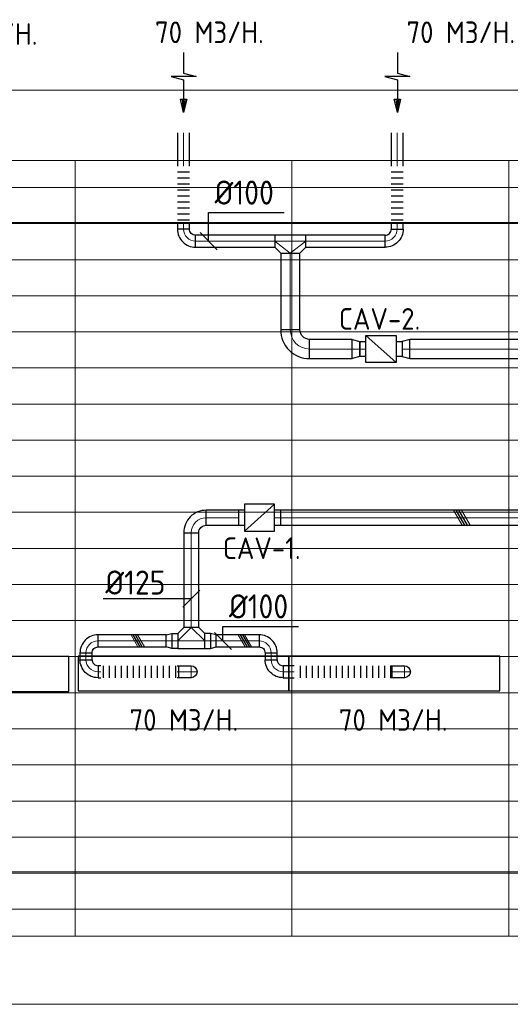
# Model space of a CAD drawing. Header units: millimetres. Extents: x -72425 to 38660, y 7096 to 51783.
# Tile 51 of 54: x -21861 to -17788, y 43598 to 51783. Entities that reach past the tile are written whole.
import ezdxf
from ezdxf.enums import TextEntityAlignment as Align

# ---------------------------------------------------------------- set-up
doc = ezdxf.new("R2010")
doc.units = ezdxf.units.MM
doc.header["$LTSCALE"] = 50
for name, color, linetype, lineweight in [('WL570---_BESTAAND-HARTLIJN', 161, 'Continuous', 0), ('WL570---_BESTAAND-MAATVOERING', 161, 'Continuous', 0), ('WL570---_BESTAAND-RETOUR', 140, 'Continuous', 0), ('WL570---_BESTAAND-TOEVOER', 180, 'Continuous', 0)]:
    doc.layers.add(name, color=color, linetype=linetype, lineweight=lineweight)
for name, color, linetype in [('WL570---_RETOUR', 100, 'Continuous'), ('WL570---_TOEVOER', 200, 'Continuous'), ('WM570---_RETOUR', 2, 'Continuous'), ('WM570---_TOEVOER', 2, 'Continuous')]:
    doc.layers.add(name, color=color, linetype=linetype)
doc.styles.add('LZ-MAATVOEREN', font='simplex')
doc.styles.add('MAATVOERING', font='ISO')

# ---------------------------------------------------------------- blocks, each defined once
blk = doc.blocks.new('A$C33D74301')
at = {"color": 8, "linetype": 'Continuous', "lineweight": 13}
for p, q in [((-7425, 6450), (-68325, 6450)), ((-18000, 6450), (-18000, 0)), ((-16200, 6450), (-16200, 0)), ((-14400, 6450), (-14400, 0)), ((-68325, 6225), (-7400, 6225)), ((-68325, 5925), (-7400, 5925)), ((-68325, 5625), (-7400, 5625)), ((-68325, 5325), (-7400, 5325)), ((-68325, 5025), (-7400, 5025)), ((-68325, 4725), (-7400, 4725)), ((-68325, 4725), (-7400, 4725)), ((-68325, 4425), (-7400, 4425)), ((-68325, 4125), (-7400, 4125)), ((-68325, 3825), (-7400, 3825)), ((-68325, 3525), (-7400, 3525)), ((-68325, 3222.5), (-7400, 3225)), ((-68325, 2925), (-7400, 2925)), ((-68325, 2625), (-7400, 2625)), ((-68325, 2325), (-7400, 2325)), ((-68325, 2025), (-7400, 2025)), ((-68325, 1725), (-7400, 1725)), ((-68325, 1425), (-7400, 1425)), ((-68325, 1125), (0, 1125)), ((-68325, 825), (0, 825)), ((-68325, 525), (0, 525)), ((0, 225), (-32210.5, 225)), ((0, 0), (-25200, 0))]:
    blk.add_line(p, q, dxfattribs=at)
blk = doc.blocks.new('ORN_T_SP')
blk.add_lwpolyline([(-0.5, 0.5), (-0.5, -0.5), (0.5, -0.5), (0.5, 0.5)], close=True)
at = {"style": 'LZ-MAATVOEREN', "flags": 9}
for tag, p in [('ROS_TYPE', (0.6333, 0.6833)), ('ROS_M3H', (0.6333, 0.4833)), ('ROS_ZIJDE', (0.6333, 0.2833)), ('ROS_STAT', (0.6333, 0.0833))]:
    blk.add_attdef(tag, p, '', height=0.125, dxfattribs=at)
blk = doc.blocks.new('KARO')
for p, q in [((1, 0.5), (0, 0.5)), ((0, -0.5), (1, -0.5))]:
    blk.add_line(p, q)
at = {"invisible_edges": 15}
blk.add_3dface([(0, 0.5), (0, -0.5), (1, -0.5), (1, 0.5)], dxfattribs=at)
at = {"layer": 'WL570---_BESTAAND-HARTLIJN'}
blk.add_line((0, 0), (1, 0), dxfattribs=at)
blk = doc.blocks.new('FLLINE100')
blk.add_line((0, -50), (0, 50))
blk = doc.blocks.new('OEX1000080500')
at = {"rotation": 180}
for p in [(50, 0), (100, 0), (150, 0), (200, 0), (250, 0), (300, 0), (350, 0), (400, 0), (450, 0), (500, 0), (550, 0), (600, 0), (650, 0), (700, 0), (750, 0), (800, 0)]:
    blk.add_blockref('FLLINE100', p, dxfattribs=at)
blk = doc.blocks.new('OBO10000090ZE')
blk.add_lwpolyline([(-50, 0), (50, 0), (50, 100, 1), (-50, 100)], format="xyb", close=True)
at = {"layer": 'WL570---_BESTAAND-HARTLIJN'}
for points in [[(-50, 100), (50, 100)], [(0, 0), (0, 150)]]:
    blk.add_lwpolyline(points, dxfattribs=at)
blk = doc.blocks.new('OTS12512512500H')
blk.add_lwpolyline([(-112.5, -62.5), (112.5, -62.5), (112.5, 62.5), (62.5, 112.5), (-62.5, 112.5), (-112.5, 62.5)], close=True)
at = {"layer": 'WL570---_BESTAAND-HARTLIJN'}
blk.add_line((-112.5, 0), (112.5, 0), dxfattribs=at)
at = {"layer": 'WL570---_BESTAAND-TOEVOER'}
blk.add_lwpolyline([(-112.5, 0), (0, 112.5), (112.5, 0)], dxfattribs=at)
blk = doc.blocks.new('MVLINE')
blk.add_line((35.4, -35.4), (-35.4, 35.4))
blk = doc.blocks.new('OBO10000090L')
blk.add_lwpolyline([(50, 0, 0.414214), (-100, 150), (-100, 50, -0.414214), (-50, 0)], format="xyb", close=True)
at = {"invisible_edges": 15}
for points in [[(-91.3, 49.2), (-74, 147.7), (-100, 150), (-100, 50)], [(-82.9, 47), (-48.7, 141), (-74, 147.7), (-91.3, 49.2)], [(-75, 43.3), (-25, 129.9), (-48.7, 141), (-82.9, 47)], [(-67.9, 38.3), (-3.6, 114.9), (-25, 129.9), (-75, 43.3)], [(-61.7, 32.1), (14.9, 96.4), (-3.6, 114.9), (-67.9, 38.3)], [(-56.7, 25), (29.9, 75), (14.9, 96.4), (-61.7, 32.1)], [(-53, 17.1), (41, 51.3), (29.9, 75), (-56.7, 25)], [(-50.8, 8.7), (47.7, 26), (41, 51.3), (-53, 17.1)], [(-50, 0), (50, 0), (47.7, 26), (-50.8, 8.7)]]:
    blk.add_3dface(points, dxfattribs=at)
at = {"layer": 'WL570---_BESTAAND-HARTLIJN'}
blk.add_arc((-100, 0), 100, 0, 90, dxfattribs=at)
blk = doc.blocks.new('OBO10000090H')
blk.add_lwpolyline([(50, -100, 0.414214), (-100, 50), (-100, -50, -0.414214), (-50, -100)], format="xyb", close=True)
at = {"invisible_edges": 15}
for points in [[(-91.3, -50.8), (-74, 47.7), (-100, 50), (-100, -50)], [(-82.9, -53), (-48.7, 41), (-74, 47.7), (-91.3, -50.8)], [(-75, -56.7), (-25, 29.9), (-48.7, 41), (-82.9, -53)], [(-67.9, -61.7), (-3.6, 14.9), (-25, 29.9), (-75, -56.7)], [(-61.7, -67.9), (14.9, -3.6), (-3.6, 14.9), (-67.9, -61.7)], [(-56.7, -75), (29.9, -25), (14.9, -3.6), (-61.7, -67.9)], [(-53, -82.9), (41, -48.7), (29.9, -25), (-56.7, -75)], [(-50.8, -91.3), (47.7, -74), (41, -48.7), (-53, -82.9)], [(-50, -100), (50, -100), (47.7, -74), (-50.8, -91.3)]]:
    blk.add_3dface(points, dxfattribs=at)
at = {"layer": 'WL570---_BESTAAND-HARTLIJN'}
blk.add_arc((-100, -100), 100, 0, 90, dxfattribs=at)
blk = doc.blocks.new('OSV1251000460G')
blk.add_lwpolyline([(0, -62.5), (46.7, -50), (46.7, 50), (0, 62.5)], close=True)
at = {"layer": 'WL570---_BESTAAND-HARTLIJN'}
blk.add_line((0, 0), (46.7, 0), dxfattribs=at)
blk = doc.blocks.new('UISO')
for p, q in [((0, 0.18), (1, 0.757)), ((0, 0), (1, 0.577))]:
    blk.add_line(p, q)
at = {"layer": 'WL570---_BESTAAND-TOEVOER'}
for p, q in [((0, 0.36), (1, 0.937)), ((0, -0.18), (1, 0.397))]:
    blk.add_line(p, q, dxfattribs=at)
blk = doc.blocks.new('OEX1000067900')
at = {"rotation": 180}
for p in [(50, 0), (100, 0), (150, 0), (200, 0), (250, 0), (300, 0), (350, 0), (400, 0), (450, 0), (500, 0), (550, 0), (600, 0), (650, 0)]:
    blk.add_blockref('FLLINE100', p, dxfattribs=at)
blk = doc.blocks.new('OBO12500090H')
blk.add_lwpolyline([(62.5, -125, 0.414214), (-125, 62.5), (-125, -62.5, -0.414214), (-62.5, -125)], format="xyb", close=True)
at = {"invisible_edges": 15}
for points in [[(-114.1, -63.4), (-92.4, 59.7), (-125, 62.5), (-125, -62.5)], [(-103.6, -66.3), (-60.9, 51.2), (-92.4, 59.7), (-114.1, -63.4)], [(-93.8, -70.9), (-31.2, 37.4), (-60.9, 51.2), (-103.6, -66.3)], [(-84.8, -77.1), (-4.5, 18.6), (-31.2, 37.4), (-93.8, -70.9)], [(-77.1, -84.8), (18.6, -4.5), (-4.5, 18.6), (-84.8, -77.1)], [(-70.9, -93.8), (37.4, -31.2), (18.6, -4.5), (-77.1, -84.8)], [(-66.3, -103.6), (51.2, -60.9), (37.4, -31.2), (-70.9, -93.8)], [(-63.4, -114.1), (59.7, -92.4), (51.2, -60.9), (-66.3, -103.6)], [(-62.5, -125), (62.5, -125), (59.7, -92.4), (-63.4, -114.1)]]:
    blk.add_3dface(points, dxfattribs=at)
at = {"layer": 'WL570---_BESTAAND-HARTLIJN'}
blk.add_arc((-125, -125), 125, 0, 90, dxfattribs=at)
blk = doc.blocks.new('VBX1251250012525000')
blk.add_lwpolyline([(50, -112.5), (300, -112.5), (300, 112.5), (50, 112.5)], close=True)
for points in [[(50, 62.5), (0, 62.5), (0, -62.5), (50, -62.5)], [(300, -62.5), (350, -62.5), (350, 62.5), (300, 62.5)]]:
    blk.add_lwpolyline(points)
at = {"layer": 'WL570---_BESTAAND-HARTLIJN'}
blk.add_line((300, 0), (350, 0), dxfattribs=at)
at = {"layer": 'WL570---_BESTAAND-TOEVOER'}
blk.add_line((50, -112.5), (300, 112.5), dxfattribs=at)
blk = doc.blocks.new('OBO16000090H')
blk.add_lwpolyline([(80, -160, 0.414214), (-160, 80), (-160, -80, -0.414214), (-80, -160)], format="xyb", close=True)
at = {"invisible_edges": 15}
for points in [[(-146.1, -81.2), (-118.3, 76.4), (-160, 80), (-160, -80)], [(-132.6, -84.8), (-77.9, 65.5), (-118.3, 76.4), (-146.1, -81.2)], [(-120, -90.7), (-40, 47.8), (-77.9, 65.5), (-132.6, -84.8)], [(-108.6, -98.7), (-5.7, 23.9), (-40, 47.8), (-120, -90.7)], [(-98.7, -108.6), (23.9, -5.7), (-5.7, 23.9), (-108.6, -98.7)], [(-90.7, -120), (47.8, -40), (23.9, -5.7), (-98.7, -108.6)], [(-84.8, -132.6), (65.5, -77.9), (47.8, -40), (-90.7, -120)], [(-81.2, -146.1), (76.4, -118.3), (65.5, -77.9), (-84.8, -132.6)], [(-80, -160), (80, -160), (76.4, -118.3), (-81.2, -146.1)]]:
    blk.add_3dface(points, dxfattribs=at)
at = {"layer": 'WL570---_BESTAAND-HARTLIJN'}
blk.add_arc((-160, -160), 160, 0, 90, dxfattribs=at)
blk = doc.blocks.new('OTS10010016000H')
blk.add_lwpolyline([(-130, -50), (130, -50), (130, 50), (80, 100), (-80, 100), (-130, 50)], close=True)
at = {"layer": 'WL570---_BESTAAND-HARTLIJN'}
blk.add_line((-130, 0), (130, 0), dxfattribs=at)
at = {"layer": 'WL570---_BESTAAND-RETOUR'}
blk.add_lwpolyline([(-130, 0), (0, 100), (130, 0)], dxfattribs=at)
blk = doc.blocks.new('AFZPIJL')
for points in [[(0, -10), (0, -6.52), (-2.06, -5.97), (2.06, -5.97), (0, -5.41), (0, 0)], [(-0.26, -2.22), (0, 0)], [(0.26, -2.22), (0, 0)]]:
    blk.add_lwpolyline(points)
blk.add_lwpolyline([(0.52, -2.22), (-0.52, -2.22), (0, 0)], close=True)
blk = doc.blocks.new('OSV1601250650G')
blk.add_lwpolyline([(0, -80), (65.3, -62.5), (65.3, 62.5), (0, 80)], close=True)
at = {"layer": 'WL570---_BESTAAND-HARTLIJN'}
blk.add_line((0, 0), (65.3, 0), dxfattribs=at)
blk = doc.blocks.new('OEX1000046800')
at = {"rotation": 90}
for p in [(0, -50), (0, -100), (0, -150), (0, -200), (0, -250), (0, -300), (0, -350), (0, -400), (0, -450)]:
    blk.add_blockref('FLLINE100', p, dxfattribs=at)

msp = doc.modelspace()

# ---------------------------------------------------------------- linework, layer by layer
at = {"layer": 'WL570---_BESTAAND-MAATVOERING'}
msp.add_line((-72173, 51198), (-3084.7, 51198), dxfattribs=at)

# ---------------------------------------------------------------- block references
at = {"layer": 'WL570---_RETOUR', "xscale": 50, "yscale": 50, "zscale": 50, "rotation": 180}
for p in [(-20499.6, 51011.8), (-18725.3, 51011.8)]:
    msp.add_blockref('AFZPIJL', p, dxfattribs=at)
at = {"layer": 'WM570---_TOEVOER'}
msp.add_blockref('A$C33D74301', (-3400.3, 44163.1), dxfattribs=at)

# ---------------------------------------------------------------- texts
at = {"layer": 'WM570---_RETOUR', "style": 'MAATVOERING'}
for p in [(-22615.9, 51574.5), (-20736.9, 51588.3), (-18649.7, 51588.3)]:
    msp.add_text('70 M3/H.', height=180, dxfattribs=at).set_placement(p)

# ---------------------------------------------------------------- next in the draw order: linework, layer by layer
at = {"layer": 'WL570---_BESTAAND-MAATVOERING'}
for p, q in [((-72173, 50098), (-3084.7, 50098)), ((-54023.9, 44698), (-3084.7, 44698)), ((-54023.9, 43598), (-3084.7, 43598))]:
    msp.add_line(p, q, dxfattribs=at)
at = {"layer": 'WM570---_RETOUR'}
msp.add_lwpolyline([(-20292.4, 49942.2), (-20292.4, 50179.5), (-19666.2, 50179.5)], dxfattribs=at)
at = {"layer": 'WM570---_TOEVOER'}
for points in [[(-20436.8, 46970.1), (-20557.4, 46970.1), (-21169.3, 46970.1)], [(-20173.4, 46619.3), (-20173.4, 46739.1), (-19547.2, 46739.1)]]:
    msp.add_lwpolyline(points, dxfattribs=at)

# ---------------------------------------------------------------- next in the draw order: block references
at = {"layer": 'WL570---_RETOUR'}
for p, xscale, yscale, zscale, rotation in [((-20500.8, 50567), 275.9456809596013, 100, 100, 90), ((-18726.5, 50567), 275.9456809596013, 100, 100, 90), ((-20500.8, 50098.7), 55.98824614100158, 100, 100, 270), ((-18727.1, 50098.7), 56.74591008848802, 100, 100, 270), ((-19614, 49205.6), 636.5263840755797, 160, 160, 90)]:
    msp.add_blockref('KARO', p, dxfattribs=dict(at, xscale=xscale, yscale=yscale, zscale=zscale, rotation=rotation))
for p in [(-20500.8, 50567), (-18727.1, 50567)]:
    msp.add_blockref('OEX1000046800', p, dxfattribs=at)
for name, p, rotation in [('OBO10000090H', (-20500.8, 49942.2), 180), ('OTS10010016000H', (-19614, 49942.2), 180), ('OBO16000090H', (-19614, 49045.6), 180), ('OSV1601250650G', (-18620.8, 49045.6), 180.000000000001)]:
    msp.add_blockref(name, p, dxfattribs=dict(at, rotation=rotation))
at = {"layer": 'WL570---_RETOUR', "xscale": -1, "rotation": 180}
for name, p in [('OBO10000090H', (-18727.1, 49942.2)), ('OSV1601250650G', (-19101.4, 49045.6))]:
    msp.add_blockref(name, p, dxfattribs=at)
at = {"layer": 'WL570---_RETOUR'}
for p, xscale, yscale, zscale in [((-20400.8, 49942.2), 656.8437517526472, 100, 100), ((-19484, 49942.2), 656.8437517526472, 100, 100), ((-19454, 49045.6), 352.5524974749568, 160, 160), ((-18620.8, 49045.6), 5894.134085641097, 160, 160)]:
    msp.add_blockref('KARO', p, dxfattribs=dict(at, xscale=xscale, yscale=yscale, zscale=zscale))
at = {"layer": 'WL570---_RETOUR', "xscale": -1}
msp.add_blockref('VBX1251250012525000', (-18686.1, 49045.6), dxfattribs=at)
at = {"layer": 'WL570---_TOEVOER'}
for name, p in [('VBX1251250012525000', (-20044.1, 47642.9)), ('OTS12512512500H', (-20436.8, 46619.3)), ('OSV1251000460G', (-20276.6, 46619.3)), ('OBO10000090H', (-19773.4, 46619.3)), ('OEX1000067900', (-21218.7, 46362.9)), ('OEX1000080500', (-19582.7, 46362.9))]:
    msp.add_blockref(name, p, dxfattribs=at)
for name, p, rotation in [('OBO12500090H', (-20436.8, 47642.9), 90), ('OBO10000090H', (-21310.5, 46619.3), 90.00000000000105)]:
    msp.add_blockref(name, p, dxfattribs=dict(at, rotation=rotation))
for p, xscale, yscale, zscale in [((-20311.8, 47642.9), 267.6753112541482, 125, 125), ((-19694.1, 47642.9), 7069.875040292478, 125, 125), ((-21210.5, 46619.3), 566.8356749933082, 100, 100), ((-20549.3, 46619.3), -47.6584454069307, 125, 125), ((-20324.3, 46619.3), 47.6584454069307, 125, 125), ((-21210.3, 46362.9), 22.48026519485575, 100, 100), ((-20538.5, 46362.9), -16.03765465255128, 100, 100), ((-18767.4, 46362.9), -16.03765465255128, 100, 100)]:
    msp.add_blockref('KARO', p, dxfattribs=dict(at, xscale=xscale, yscale=yscale, zscale=zscale))
for name, p, xscale, yscale, zscale, rotation in [('UISO', (-18143.4, 47580.4), 125, 125, 125, 90), ('KARO', (-20436.8, 47517.9), 786.1019632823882, 125, 125, 270.0000000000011), ('UISO', (-20843.1, 46569.3), 100, 100, 100, 90), ('KARO', (-19873.4, 46619.3), 356.5983112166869, 100, 100, 180.000000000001), ('UISO', (-20029.5, 46669.3), 100, 100, 100, 270), ('KARO', (-21310.5, 46462.9), 56.45693985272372, 100, 100, 90.00000000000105), ('KARO', (-19773.4, 46519.3), 56.45693985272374, 100, 100, 270.000000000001), ('KARO', (-19582.7, 46362.9), 90.43692295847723, 100, 100, 180.000000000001)]:
    msp.add_blockref(name, p, dxfattribs=dict(at, xscale=xscale, yscale=yscale, zscale=zscale, rotation=rotation))
at = {"layer": 'WL570---_TOEVOER', "xscale": -1}
msp.add_blockref('OSV1251000460G', (-20597, 46619.3), dxfattribs=at)
at = {"layer": 'WL570---_TOEVOER', "xscale": 1750, "yscale": 290}
for p in [(-20500.3, 46348.4), (-18750.3, 46348.4), (-22327.1, 46343)]:
    msp.add_blockref('ORN_T_SP', p, dxfattribs=at)
at = {"layer": 'WL570---_TOEVOER', "xscale": -1}
for name, p, rotation in [('OBO10000090L', (-21210.5, 46362.9), 90.00000000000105), ('OBO10000090ZE', (-20538.5, 46362.9), 270.000000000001), ('OBO10000090L', (-19673.4, 46362.9), 90.00000000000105), ('OBO10000090ZE', (-18767.4, 46362.9), 270.000000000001)]:
    msp.add_blockref(name, p, dxfattribs=dict(at, rotation=rotation))
at = {"layer": 'WM570---_RETOUR', "xscale": 2, "yscale": 2, "zscale": 2}
msp.add_blockref('MVLINE', (-20292.4, 49942.2), dxfattribs=at)
at = {"layer": 'WM570---_TOEVOER', "xscale": 2, "yscale": 2, "zscale": 2, "rotation": 90.00000000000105}
msp.add_blockref('MVLINE', (-20436.8, 46970.1), dxfattribs=at)
at = {"layer": 'WM570---_TOEVOER', "xscale": 2, "yscale": 2, "zscale": 2}
msp.add_blockref('MVLINE', (-20173.4, 46619.3), dxfattribs=at)

# ---------------------------------------------------------------- next in the draw order: texts
at = {"layer": 'WM570---_RETOUR', "style": 'MAATVOERING'}
for s, height, p in [('%%c100', 200, (-20242.4, 50246.1)), ('CAV-2.', 180, (-19210.3, 49205.9))]:
    msp.add_text(s, height=height, dxfattribs=at).set_placement(p)
at = {"layer": 'WM570---_TOEVOER', "style": 'MAATVOERING'}
for s, height, p in [('CAV-1.', 180, (-20174.3, 47299.8)), ('%%c100', 200, (-20123.4, 46805.7)), ('70 M3/H.', 180, (-20948.8, 45871.3)), ('70 M3/H.', 180, (-19211.3, 45871.3))]:
    msp.add_text(s, height=height, dxfattribs=at).set_placement(p)
msp.add_text('%%c125', height=200, dxfattribs=at).set_placement((-20650.6, 47004.3), align=Align.RIGHT)

doc.saveas('drawing.dxf')
